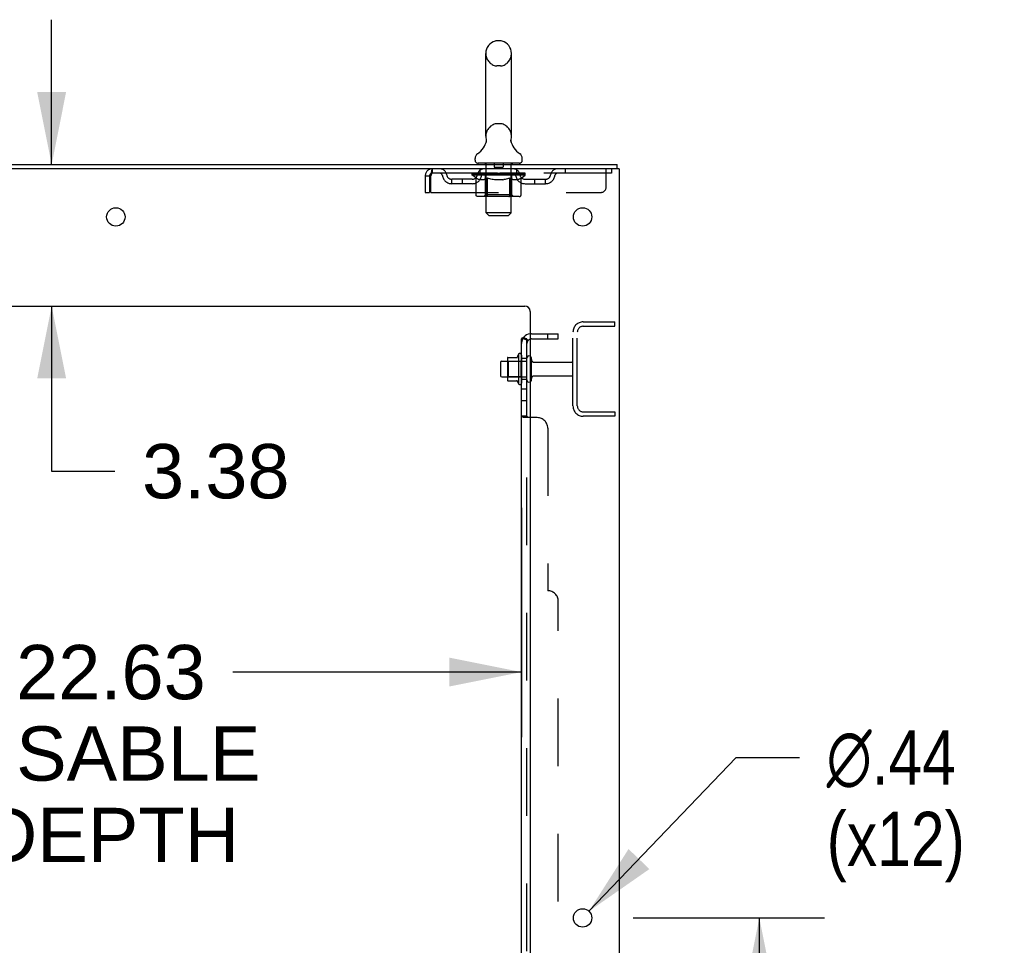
# Model space of a CAD drawing. Header units: inches. Extents: x 0 to 293, y 0 to 190.
# Tile 82 of 84: x 169 to 193, y 122 to 144. Entities that reach past the tile are written whole.
import ezdxf

# ---------------------------------------------------------------- set-up
doc = ezdxf.new("R2010")
doc.units = ezdxf.units.IN
doc.header["$LTSCALE"] = 16.12069
doc.header["$MEASUREMENT"] = 0
doc.linetypes.add('HIDDEN', pattern=[0.2, 0.1, -0.1])
doc.layers.get('0').update_dxf_attribs({"linetype": 'CONTINUOUS'})
for name, color, linetype in [('DEFAULT_2', 8, 'HIDDEN'), ('DIMENSIONS', 7, 'CONTINUOUS'), ('SUBPANEL', 7, 'CONTINUOUS')]:
    doc.layers.add(name, color=color, linetype=linetype)
doc.styles.get("Standard").update_dxf_attribs({"font": 'arial.ttf'})
doc.styles.add('TEXTSTYLE_1', font='gdt', dxfattribs={"width": 0.8})
doc.dimstyles.new('DIMSTYLE_1', dxfattribs={"dimtxt": 1.293103, "dimasz": 1.724138, "dimexe": 0.09, "dimexo": 0.07, "dimgap": 0.0375, "dimtad": 0, "dimtih": 1, "dimtoh": 1, "dimzin": 4, "dimdsep": 46, "dimtxsty": 'Standard', "dimblk": '_FILLED', "dimblk1": '_FILLED', "dimblk2": '_FILLED', "dimcen": 0.09, "dimadec": 3, "dimazin": 1, "dimtfac": 1, "dimtdec": 3, "dimtofl": 0, "dimtmove": 0, "dimatfit": 3, "dimldrblk": '_FILLED', "dimfxl": 0, "dimtolj": 1, "dimtzin": 4, "dimarcsym": 0})
doc.dimstyles.new('DIMSTYLE_2', dxfattribs={"dimtxt": 1.293103, "dimasz": 1.724138, "dimexe": 0.09, "dimexo": 0.07, "dimgap": 0.09, "dimtad": 0, "dimtih": 1, "dimtoh": 1, "dimzin": 4, "dimdsep": 46, "dimtxsty": 'Standard', "dimblk": '_FILLED', "dimblk1": '_FILLED', "dimblk2": '_FILLED', "dimcen": 0.09, "dimadec": 3, "dimazin": 1, "dimtfac": 1, "dimtdec": 3, "dimtofl": 0, "dimtmove": 0, "dimatfit": 1, "dimldrblk": '_FILLED', "dimfxl": 0, "dimtolj": 1, "dimtzin": 4, "dimarcsym": 0})

# ---------------------------------------------------------------- blocks, each defined once
blk = doc.blocks.new('_FILLED')
at = {"color": 0, "linetype": 'ByBlock'}
blk.add_solid([(0, 0), (-1, 0.2), (-1, -0.2)], dxfattribs=at)
blk = doc.blocks.new('*D8')
at = {"layer": 'DIMENSIONS', "color": 2, "linetype": 'Continuous'}
for p, q in [((158.433, 132.098), (158.433, 126.631)), ((181.058, 132.098), (181.058, 126.631)), ((158.433, 128.183), (168.364, 128.183)), ((181.058, 128.183), (174.176, 128.183))]:
    blk.add_line(p, q, dxfattribs=at)
at = {"layer": 'DIMENSIONS', "color": 2, "linetype": 'Continuous', "xscale": 1.724137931, "yscale": 1.724137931, "zscale": 1.724137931, "rotation": 180}
blk.add_blockref('_FILLED', (158.433, 128.183), dxfattribs=at)
at = {"layer": 'DIMENSIONS', "color": 2, "linetype": 'Continuous', "xscale": 1.724137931, "yscale": 1.724137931, "zscale": 1.724137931}
blk.add_blockref('_FILLED', (181.058, 128.183), dxfattribs=at)
at = {"layer": 'DIMENSIONS', "color": 2, "linetype": 'Continuous', "insert": (171.27, 128.829), "char_height": 1.2931, "width": 7.11447, "attachment_point": 2, "line_spacing_factor": 0.9}
blk.add_mtext('22.63\\PUSABLE\\PDEPTH', dxfattribs=at)
blk = doc.blocks.new('*D9')
at = {"layer": 'DIMENSIONS', "color": 2, "linetype": 'Continuous'}
for p, q in [((169.857, 140.277), (169.857, 143.725)), ((169.857, 136.902), (169.857, 132.968)), ((169.857, 132.968), (171.366, 132.968))]:
    blk.add_line(p, q, dxfattribs=at)
at = {"layer": 'DIMENSIONS', "color": 2, "linetype": 'Continuous', "xscale": 1.724137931, "yscale": 1.724137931, "zscale": 1.724137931}
for p, rotation in [((169.857, 140.277), 270), ((169.857, 136.902), 90)]:
    blk.add_blockref('_FILLED', p, dxfattribs=dict(at, rotation=rotation))
at = {"layer": 'DIMENSIONS', "color": 2, "linetype": 'Continuous', "insert": (172.012, 133.615), "char_height": 1.2931, "width": 3.51397, "attachment_point": 1, "line_spacing_factor": 0.9}
blk.add_mtext('3.38', dxfattribs=at)
blk = doc.blocks.new('*D10')
at = {"layer": 'DIMENSIONS', "color": 2, "linetype": 'Continuous'}
for p, q in [((183.719, 122.327), (188.277, 122.327)), ((186.725, 122.327), (186.725, 116.191)), ((186.725, 105.627), (186.725, 111.665)), ((183.719, 105.627), (188.277, 105.627))]:
    blk.add_line(p, q, dxfattribs=at)
at = {"layer": 'DIMENSIONS', "color": 2, "linetype": 'Continuous', "xscale": 1.724137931, "yscale": 1.724137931, "zscale": 1.724137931}
for p, rotation in [((186.725, 122.327), 90), ((186.725, 105.627), 270)]:
    blk.add_blockref('_FILLED', p, dxfattribs=dict(at, rotation=rotation))
at = {"layer": 'DIMENSIONS', "color": 2, "linetype": 'Continuous', "insert": (186.725, 115.545), "char_height": 1.2931, "width": 4.51865, "attachment_point": 2, "line_spacing_factor": 0.9}
blk.add_mtext('16.70\\PTYP', dxfattribs=at)
blk = doc.blocks.new('*D11')
at = {"layer": 'DIMENSIONS', "color": 2, "linetype": 'Continuous'}
for p, q in [((182.663, 122.484), (186.176, 126.148)), ((186.176, 126.148), (187.685, 126.148))]:
    blk.add_line(p, q, dxfattribs=at)
at = {"layer": 'DIMENSIONS', "color": 2, "linetype": 'Continuous', "xscale": 1.724137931, "yscale": 1.724137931, "zscale": 1.724137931, "rotation": 226.1972107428}
blk.add_blockref('_FILLED', (182.663, 122.484), dxfattribs=at)
at = {"layer": 'DIMENSIONS', "color": 2, "linetype": 'Continuous', "insert": (188.331, 126.794), "char_height": 1.2931, "width": 4.23343, "attachment_point": 1, "line_spacing_factor": 0.9, "style": 'TEXTSTYLE_1'}
blk.add_mtext('{\\fgdt;n}\\fArial;.44\\P(x12)', dxfattribs=at)
blk = doc.blocks.new('*D13')
at = {"layer": 'DIMENSIONS', "color": 2, "linetype": 'Continuous'}
for p, q in [((181.262, 76.271), (177.709, 76.271)), ((183.387, 76.271), (186.835, 76.271))]:
    blk.add_line(p, q, dxfattribs=at)
at = {"layer": 'DIMENSIONS', "color": 2, "linetype": 'Continuous', "xscale": 1.724137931, "yscale": 1.724137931, "zscale": 1.724137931}
blk.add_blockref('_FILLED', (181.262, 76.271), dxfattribs=at)
at = {"layer": 'DIMENSIONS', "color": 2, "linetype": 'Continuous', "xscale": 1.724137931, "yscale": 1.724137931, "zscale": 1.724137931, "rotation": 180}
blk.add_blockref('_FILLED', (183.387, 76.271), dxfattribs=at)
at = {"layer": 'DIMENSIONS', "color": 2, "linetype": 'Continuous', "insert": (177.063, 76.918), "char_height": 1.2931, "width": 3.51397, "attachment_point": 3, "line_spacing_factor": 0.9}
blk.add_mtext('2.13', dxfattribs=at)

msp = doc.modelspace()

# ---------------------------------------------------------------- linework, layer by layer
at = {"color": 7, "linetype": 'Continuous'}
for p, q in [((180.555, 143.222), (180.468, 143.222)), ((180.206, 140.947), (180.206, 142.922)), ((180.818, 140.947), (180.818, 142.922)), ((180.806, 140.858), (180.807, 140.863)), ((180.806, 140.853), (180.806, 140.858)), ((180.806, 140.848), (180.806, 140.853)), ((180.806, 140.843), (180.806, 140.848)), ((180.806, 140.838), (180.806, 140.843)), ((180.807, 140.828), (180.806, 140.833)), ((180.807, 140.863), (180.808, 140.868)), ((180.807, 140.823), (180.807, 140.828)), ((180.808, 140.818), (180.807, 140.823)), ((180.809, 140.814), (180.808, 140.818)), ((180.809, 140.873), (180.81, 140.877)), ((180.212, 140.804), (180.21, 140.799)), ((180.81, 140.81), (180.809, 140.814)), ((179.949, 140.376), (179.949, 140.415)), ((181.074, 140.376), (181.074, 140.415)), ((180.012, 140.307), (180.012, 140.277)), ((181.012, 140.307), (180.012, 140.307)), ((181.012, 140.307), (181.012, 140.277)), ((183.33, 140.173), (183.297, 140.173)), ((183.335, 140.173), (183.335, 140.277)), ((180.722, 135.657), (180.722, 135.146)), ((180.732, 135.679), (180.96, 135.679)), ((180.988, 135.757), (180.988, 135.046)), ((180.558, 135.559), (180.558, 135.244)), ((180.588, 135.589), (180.722, 135.589)), ((180.588, 135.214), (180.722, 135.214)), ((180.732, 135.124), (180.96, 135.124))]:
    msp.add_line(p, q, dxfattribs=at)
at = {"color": 3, "linetype": 'Continuous'}
for p, q in [((159.633, 140.277), (183.335, 140.277)), ((183.297, 140.173), (159.633, 140.173)), ((183.387, 140.173), (183.33, 140.173)), ((183.387, 140.173), (183.387, 54.381)), ((163.262, 136.902), (181.137, 136.902)), ((181.262, 136.777), (181.262, 56.402))]:
    msp.add_line(p, q, dxfattribs=at)
at = {"color": 7, "linetype": 'Continuous'}
for points in [[(180.214, 140.877), (180.215, 140.873), (180.216, 140.868), (180.216, 140.863), (180.217, 140.858), (180.217, 140.853), (180.217, 140.848), (180.217, 140.843), (180.217, 140.838), (180.217, 140.833), (180.217, 140.828), (180.216, 140.823), (180.215, 140.819), (180.214, 140.814), (180.213, 140.809), (180.212, 140.804)], [(180.806, 140.833), (180.806, 140.838), (180.806, 140.843)], [(180.808, 140.868), (180.809, 140.873), (180.81, 140.877)]]:
    msp.add_lwpolyline(points, dxfattribs=at)
at = {"color": 3, "linetype": 'Continuous'}
for centre in [(171.387, 139.027), (182.512, 139.027), (182.512, 122.327)]:
    msp.add_circle(centre, 0.219, dxfattribs=at)
at = {"color": 7, "linetype": 'Continuous'}
for centre, radius, start, end in [((180.512, 142.922), 0.306, 105.6303, 180), ((180.468, 143.078), 0.144, 90, 105.6303), ((180.555, 143.078), 0.144, 74.3697, 90), ((180.512, 142.922), 0.306, 0, 74.3697), ((179.714, 140.963), 0.523, 304.6624, 347.2389), ((180.512, 140.947), 0.306, 180, 193.2053), ((181.31, 140.963), 0.523, 192.7611, 235.3376), ((180.512, 140.947), 0.306, 346.7947, 360), ((180.093, 140.415), 0.144, 124.6624, 180), ((180.018, 140.376), 0.069, 180, 265), ((181.005, 140.376), 0.069, 275, 360), ((180.93, 140.415), 0.144, 360, 55.3376), ((180.732, 135.669), 0.01, 90, 174.8062), ((180.863, 135.657), 0.141, 174.7919, 180), ((180.941, 135.689), 0.01, 270, 336.0321), ((181.588, 135.402), 0.698, 149.3369, 156.0321), ((181.019, 135.736), 0.0384, 0, 145.5503), ((181.238, 135.659), 0.055, 64.0906, 180), ((180.588, 135.559), 0.03, 90, 180), ((180.588, 135.244), 0.03, 180, 270), ((180.863, 135.146), 0.141, 180, 185.2081), ((180.732, 135.134), 0.01, 185.1938, 270), ((180.941, 135.114), 0.01, 23.9679, 90), ((181.588, 135.402), 0.698, 203.9679, 210.6631), ((181.019, 135.067), 0.0384, 214.4497, 360), ((181.238, 135.144), 0.055, 180, 295.9094)]:
    msp.add_arc(centre, radius, start, end, dxfattribs=at)
at = {"color": 3, "linetype": 'Continuous'}
msp.add_arc((181.137, 136.777), 0.125, 0, 90, dxfattribs=at)
at = {"layer": 'DEFAULT_2', "color": 8, "linetype": 'HIDDEN'}
for p, q in [((180.555, 142.622), (180.468, 142.622)), ((180.555, 141.247), (180.468, 141.247)), ((178.929, 140.173), (178.929, 140.069)), ((180.074, 140.069), (180.074, 140.173)), ((180.192, 140.307), (180.192, 140.277)), ((180.212, 139.126), (180.212, 140.277)), ((180.407, 140.297), (180.407, 140.217)), ((180.607, 140.207), (180.417, 140.207)), ((180.617, 140.297), (180.617, 140.217)), ((180.812, 139.126), (180.812, 140.277)), ((180.832, 140.307), (180.832, 140.277)), ((180.949, 140.069), (180.949, 140.173)), ((182.099, 140.173), (182.099, 140.069)), ((183.074, 139.735), (183.074, 140.173)), ((183.199, 140.173), (183.199, 140.069)), ((178.762, 140.006), (178.762, 139.61)), ((178.762, 140.006), (178.866, 140.006)), ((178.866, 140.006), (178.866, 139.61)), ((178.896, 139.61), (178.896, 140.006)), ((183.199, 140.069), (178.929, 140.069)), ((179.397, 139.818), (179.397, 139.922)), ((179.88, 139.922), (179.397, 139.922)), ((179.647, 139.818), (179.647, 139.922)), ((179.878, 140.022), (179.878, 140.062)), ((179.878, 140.062), (180.185, 140.062)), ((179.975, 139.954), (179.878, 140.022)), ((181.145, 140.022), (179.878, 140.022)), ((179.879, 140.062), (179.879, 140.066)), ((180, 140.065), (179.879, 140.066)), ((179.888, 140.062), (179.888, 140.069)), ((179.897, 140.059), (179.897, 140.062)), ((179.897, 140.059), (181.127, 140.059)), ((179.905, 140.059), (179.905, 140.062)), ((179.906, 140.059), (179.906, 140.062)), ((179.917, 140.062), (179.917, 140.069)), ((179.933, 140.059), (179.933, 140.062)), ((179.935, 140.059), (179.935, 140.062)), ((179.963, 140.062), (179.963, 140.069)), ((179.975, 139.547), (179.975, 139.954)), ((179.975, 139.954), (179.99, 139.944)), ((179.978, 140.059), (179.978, 140.062)), ((179.98, 140.059), (179.98, 140.062)), ((180.005, 139.935), (179.99, 139.944)), ((180, 140.062), (180, 140.065)), ((180.019, 139.927), (180.005, 139.935)), ((180.034, 139.921), (180.019, 139.927)), ((180.027, 140.062), (180.027, 140.069)), ((180.028, 140.059), (180.028, 140.062)), ((180.029, 140.059), (180.029, 140.062)), ((180.032, 140.059), (180.032, 140.062)), ((180.048, 139.915), (180.034, 139.921)), ((180.039, 140.059), (180.039, 140.062)), ((180.039, 140.059), (180.039, 140.062)), ((180.042, 140.059), (180.042, 140.062)), ((180.046, 140.059), (180.046, 140.063)), ((180.062, 139.91), (180.048, 139.915)), ((180.05, 140.059), (180.05, 140.062)), ((180.156, 139.91), (180.062, 139.91)), ((180.064, 140.059), (180.064, 140.062)), ((180.082, 140.059), (180.082, 140.062)), ((180.083, 140.059), (180.083, 140.064)), ((180.103, 140.059), (180.103, 140.062)), ((180.105, 140.062), (180.105, 140.069)), ((180.114, 140.059), (180.114, 140.062)), ((180.118, 140.059), (180.118, 140.062)), ((180.128, 140.059), (180.128, 140.062)), ((180.139, 140.059), (180.139, 140.066)), ((180.154, 140.059), (180.154, 140.062)), ((180.156, 139.91), (180.17, 139.915)), ((180.157, 140.059), (180.157, 140.062)), ((180.185, 139.921), (180.17, 139.915)), ((180.185, 140.059), (180.185, 140.062)), ((180.199, 139.927), (180.185, 139.92)), ((180.252, 140.062), (180.19, 140.062)), ((180.195, 140.062), (180.195, 140.069)), ((180.199, 139.55), (180.199, 140.019)), ((180.213, 139.935), (180.199, 139.927)), ((180.202, 140.059), (180.202, 140.062)), ((180.206, 140.059), (180.206, 140.062)), ((180.212, 140.059), (180.212, 140.067)), ((180.228, 139.944), (180.213, 139.935)), ((180.217, 140.059), (180.217, 140.062)), ((180.228, 140.059), (180.228, 140.062)), ((180.243, 139.954), (180.228, 139.944)), ((180.243, 139.547), (180.243, 139.954)), ((180.243, 139.954), (180.272, 139.944)), ((180.252, 140.059), (180.252, 140.062)), ((180.327, 140.062), (180.267, 140.062)), ((180.301, 139.935), (180.272, 139.944)), ((180.288, 140.059), (180.288, 140.062)), ((180.295, 140.062), (180.295, 140.069)), ((180.299, 140.059), (180.299, 140.062)), ((180.329, 139.927), (180.3, 139.935)), ((180.301, 140.059), (180.301, 140.068)), ((180.304, 140.059), (180.304, 140.062)), ((180.311, 140.059), (180.311, 140.062)), ((180.327, 140.059), (180.327, 140.062)), ((180.357, 139.921), (180.329, 139.927)), ((180.407, 140.062), (180.353, 140.062)), ((180.385, 139.915), (180.357, 139.921)), ((180.366, 140.059), (180.366, 140.062)), ((180.413, 139.91), (180.385, 139.915)), ((180.397, 140.062), (180.512, 140.069)), ((180.402, 140.062), (180.402, 140.069)), ((180.402, 140.068), (180.402, 140.069)), ((180.402, 140.062), (180.402, 140.068)), ((180.402, 140.059), (180.402, 140.062)), ((180.406, 140.059), (180.406, 140.062)), ((180.407, 140.059), (180.407, 140.062)), ((180.407, 140.059), (180.407, 140.062)), ((180.611, 139.91), (180.413, 139.91)), ((180.491, 140.062), (180.443, 140.062)), ((180.448, 140.059), (180.448, 140.062)), ((180.491, 140.059), (180.491, 140.062)), ((180.509, 140.062), (180.509, 140.062)), ((180.509, 140.059), (180.509, 140.062)), ((180.509, 140.059), (180.509, 140.062)), ((180.512, 140.062), (180.512, 140.069)), ((180.512, 140.069), (180.626, 140.062)), ((180.514, 140.059), (180.514, 140.062)), ((180.514, 140.059), (180.514, 140.062)), ((180.514, 140.062), (180.514, 140.062)), ((180.532, 140.059), (180.532, 140.062)), ((180.532, 140.062), (180.581, 140.062)), ((180.575, 140.059), (180.575, 140.062)), ((180.611, 139.91), (180.638, 139.915)), ((180.616, 140.059), (180.616, 140.062)), ((180.616, 140.059), (180.616, 140.062)), ((180.616, 140.062), (180.671, 140.062)), ((180.617, 140.059), (180.617, 140.062)), ((180.621, 140.068), (180.622, 140.069)), ((180.621, 140.062), (180.621, 140.068)), ((180.621, 140.059), (180.621, 140.062)), ((180.622, 140.062), (180.622, 140.069)), ((180.666, 139.921), (180.638, 139.915)), ((180.657, 140.059), (180.657, 140.062)), ((180.693, 139.927), (180.665, 139.92)), ((180.721, 139.935), (180.693, 139.927)), ((180.697, 140.059), (180.697, 140.062)), ((180.697, 140.062), (180.756, 140.062)), ((180.712, 140.059), (180.712, 140.062)), ((180.719, 140.059), (180.719, 140.062)), ((180.749, 139.943), (180.721, 139.935)), ((180.722, 140.059), (180.722, 140.068)), ((180.724, 140.059), (180.724, 140.062)), ((180.728, 140.062), (180.728, 140.069)), ((180.735, 140.059), (180.735, 140.062)), ((180.778, 139.953), (180.749, 139.943)), ((180.772, 140.059), (180.772, 140.062)), ((180.772, 140.062), (180.834, 140.062)), ((180.778, 139.547), (180.778, 139.953)), ((180.778, 139.953), (180.792, 139.943)), ((180.806, 139.935), (180.792, 139.943)), ((180.796, 140.059), (180.796, 140.062)), ((180.82, 139.927), (180.806, 139.935)), ((180.807, 140.059), (180.807, 140.062)), ((180.811, 140.059), (180.811, 140.067)), ((180.817, 140.059), (180.817, 140.062)), ((180.833, 139.921), (180.82, 139.927)), ((180.821, 140.059), (180.821, 140.062)), ((180.824, 139.55), (180.824, 140.019)), ((180.828, 140.062), (180.828, 140.069)), ((180.847, 139.915), (180.833, 139.921)), ((180.839, 140.059), (180.839, 140.062)), ((180.839, 140.062), (181.04, 140.062)), ((180.86, 139.91), (180.847, 139.915)), ((180.964, 139.91), (180.86, 139.91)), ((180.866, 140.059), (180.866, 140.062)), ((180.869, 140.059), (180.869, 140.062)), ((180.884, 140.059), (180.884, 140.066)), ((180.896, 140.059), (180.896, 140.062)), ((180.905, 140.059), (180.905, 140.062)), ((180.909, 140.059), (180.909, 140.062)), ((180.919, 140.062), (180.919, 140.069)), ((180.92, 140.059), (180.92, 140.062)), ((180.94, 140.059), (180.94, 140.064)), ((180.941, 140.059), (180.941, 140.062)), ((180.959, 140.059), (180.959, 140.062)), ((180.964, 139.91), (180.977, 139.915)), ((180.973, 140.059), (180.973, 140.062)), ((180.991, 139.921), (180.977, 139.915)), ((180.978, 140.059), (180.978, 140.063)), ((180.981, 140.059), (180.981, 140.062)), ((180.984, 140.059), (180.984, 140.062)), ((180.984, 140.059), (180.984, 140.062)), ((181.004, 139.927), (180.991, 139.92)), ((180.992, 140.059), (180.992, 140.062)), ((180.995, 140.059), (180.995, 140.062)), ((180.995, 140.059), (180.995, 140.062)), ((180.997, 140.062), (180.997, 140.069)), ((181.018, 139.935), (181.004, 139.927)), ((181.032, 139.943), (181.018, 139.934)), ((181.046, 139.952), (181.032, 139.943)), ((181.043, 140.059), (181.043, 140.062)), ((181.046, 140.059), (181.046, 140.062)), ((181.046, 139.952), (181.145, 140.022)), ((181.046, 139.547), (181.046, 139.952)), ((181.06, 140.062), (181.06, 140.069)), ((181.089, 140.059), (181.089, 140.062)), ((181.09, 140.059), (181.09, 140.062)), ((181.107, 140.062), (181.107, 140.069)), ((181.117, 140.059), (181.117, 140.062)), ((181.118, 140.059), (181.118, 140.062)), ((181.127, 140.059), (181.127, 140.062)), ((181.135, 140.062), (181.135, 140.069)), ((181.143, 139.922), (181.626, 139.922)), ((181.145, 140.022), (181.145, 140.069)), ((181.376, 139.818), (181.376, 139.922)), ((181.626, 139.818), (181.626, 139.922)), ((179.88, 139.818), (179.397, 139.818)), ((181.143, 139.818), (181.626, 139.818)), ((178.762, 139.61), (178.866, 139.61)), ((178.896, 139.61), (182.949, 139.61)), ((181.003, 139.51), (180.018, 139.51)), ((180.199, 139.55), (180.159, 139.51)), ((180.824, 139.55), (180.199, 139.55)), ((180.762, 139.511), (180.764, 139.513)), ((180.764, 139.513), (180.767, 139.515)), ((180.767, 139.515), (180.769, 139.517)), ((180.824, 139.55), (180.864, 139.51)), ((180.281, 139.057), (180.212, 139.126)), ((180.812, 139.126), (180.212, 139.126)), ((180.281, 139.057), (180.743, 139.057)), ((180.743, 139.057), (180.812, 139.126)), ((182.529, 136.527), (183.283, 136.527)), ((182.529, 136.423), (183.283, 136.423)), ((183.283, 136.423), (183.283, 136.527)), ((182.283, 134.523), (182.283, 136.28)), ((182.387, 134.523), (182.387, 136.28)), ((181.058, 135.736), (181.058, 135.067)), ((181.183, 135.144), (181.183, 135.659)), ((181.293, 135.144), (181.293, 135.659)), ((180.742, 135.585), (180.722, 135.605)), ((180.722, 135.589), (181.183, 135.589)), ((180.742, 135.585), (180.742, 135.218)), ((181.038, 135.585), (180.742, 135.585)), ((181.038, 135.585), (181.058, 135.605)), ((181.038, 135.585), (181.038, 135.218)), ((181.355, 135.567), (182.253, 135.567)), ((180.742, 135.218), (180.722, 135.198)), ((180.722, 135.214), (181.183, 135.214)), ((181.038, 135.218), (180.742, 135.218)), ((181.038, 135.218), (181.058, 135.198)), ((181.355, 135.237), (182.253, 135.237)), ((182.529, 134.381), (183.283, 134.381)), ((183.283, 134.277), (182.529, 134.277)), ((183.283, 134.381), (183.283, 134.277))]:
    msp.add_line(p, q, dxfattribs=at)
for points in [[(178.929, 140.173), (178.926, 140.172), (178.924, 140.168), (178.922, 140.163), (178.919, 140.156), (178.917, 140.147), (178.914, 140.136), (178.912, 140.124), (178.91, 140.11), (178.907, 140.094), (178.905, 140.078), (178.903, 140.061), (178.9, 140.043), (178.898, 140.024), (178.896, 140.006)], [(178.929, 140.069), (178.926, 140.068), (178.924, 140.067), (178.922, 140.065), (178.919, 140.062), (178.917, 140.059), (178.914, 140.055), (178.912, 140.05), (178.91, 140.045), (178.907, 140.039), (178.905, 140.033), (178.903, 140.026), (178.9, 140.02), (178.896, 140.006)], [(180.018, 139.51), (180.013, 139.511), (180.008, 139.511), (180.003, 139.513), (179.998, 139.515), (179.993, 139.517), (179.989, 139.52), (179.985, 139.524), (179.982, 139.528), (179.979, 139.532), (179.977, 139.537), (179.976, 139.542), (179.975, 139.547)], [(180.264, 139.51), (180.262, 139.511), (180.259, 139.511), (180.257, 139.513), (180.254, 139.515), (180.252, 139.517), (180.25, 139.52), (180.248, 139.524), (180.246, 139.528), (180.245, 139.532), (180.244, 139.537), (180.243, 139.542), (180.243, 139.547)], [(180.757, 139.51), (180.759, 139.511), (180.762, 139.511)], [(180.769, 139.517), (180.771, 139.52), (180.773, 139.524), (180.775, 139.528), (180.776, 139.532)], [(180.771, 139.52), (180.773, 139.524), (180.775, 139.528)], [(180.776, 139.532), (180.777, 139.537), (180.778, 139.542), (180.778, 139.547)], [(180.777, 139.537), (180.778, 139.542), (180.778, 139.547)], [(181.003, 139.51), (181.008, 139.511), (181.013, 139.511), (181.018, 139.513), (181.023, 139.515), (181.028, 139.517), (181.032, 139.52), (181.036, 139.524), (181.039, 139.528), (181.042, 139.532), (181.044, 139.537), (181.045, 139.542), (181.046, 139.547)]]:
    msp.add_lwpolyline(points, dxfattribs=at)
for centre, radius, start, end in [((180.512, 142.922), 0.306, 180, 254.3697), ((180.512, 142.922), 0.306, 285.6303, 360), ((180.468, 142.766), 0.144, 254.3697, 270), ((180.555, 142.766), 0.144, 270, 285.6303), ((180.512, 140.947), 0.306, 105.6303, 180), ((180.468, 141.103), 0.144, 90, 105.6303), ((180.555, 141.103), 0.144, 74.3697, 90), ((180.512, 140.947), 0.306, 0, 74.3697), ((178.929, 140.006), 0.167, 90, 180), ((179.108, 140.006), 0.167, 8.0716, 90), ((180.169, 140.006), 0.167, 90, 171.9284), ((180.018, 140.376), 0.069, 265, 270), ((180.182, 140.277), 0.03, 0, 90), ((180.397, 140.297), 0.01, 0, 90), ((180.417, 140.217), 0.01, 180, 270), ((180.607, 140.217), 0.01, 270, 360), ((180.627, 140.297), 0.01, 90, 180), ((180.842, 140.277), 0.03, 90, 180), ((180.854, 140.006), 0.167, 8.0716, 90), ((181.005, 140.376), 0.069, 270, 275), ((181.915, 140.006), 0.167, 90, 171.9284), ((178.929, 140.006), 0.063, 90, 180), ((179.108, 140.006), 0.0625, 7.9863, 90), ((179.397, 140.047), 0.229, 187.9863, 270), ((179.397, 140.047), 0.125, 188.0716, 270), ((179.88, 140.047), 0.125, 270, 351.9284), ((179.88, 140.047), 0.229, 270, 352.0137), ((180.169, 140.006), 0.0625, 90, 172.0137), ((180.159, 140.019), 0.0398, 0, 90), ((180.864, 140.019), 0.0398, 90, 180), ((180.855, 140.006), 0.0625, 7.9863, 90), ((181.143, 140.047), 0.229, 187.9863, 270), ((181.143, 140.047), 0.125, 188.0716, 270), ((181.626, 140.047), 0.125, 270, 351.9284), ((181.626, 140.047), 0.229, 270, 352.0137), ((181.915, 140.006), 0.0625, 90, 172.0137), ((182.949, 139.735), 0.125, 270, 360), ((182.529, 136.28), 0.246, 90, 180), ((182.529, 136.28), 0.142, 90, 180), ((181.238, 135.659), 0.055, 360, 64.0906), ((181.355, 135.629), 0.0625, 180, 270), ((182.253, 135.537), 0.03, 360, 90), ((181.355, 135.174), 0.0625, 90, 180), ((182.253, 135.267), 0.03, 270, 0), ((181.238, 135.144), 0.055, 295.9094, 0), ((182.529, 134.523), 0.246, 180, 270), ((182.529, 134.523), 0.142, 180, 270)]:
    msp.add_arc(centre, radius, start, end, dxfattribs=at)
for centre, major_axis, ratio, start_param, end_param in [((180.512, 140.069), (0.633, 0.007), 0.05963, 9.249616, 9.431313), ((180.512, 140.069), (0.633, 0), 0.060556, -3.083241, -2.96706), ((180.512, 140.069), (0.633, 0.013), 0.05688, 2.791345, 2.965878), ((179.903, 140.057), (0.198, -0.002), 0.05963, 0.605815, 1.645666), ((179.834, 140.057), (0.198, 0.002), 0.05963, 0.25549, 1.295341), ((180.512, 140.069), (0.633, -0.007), 0.05963, -2.96643, -2.791898), ((179.834, 140.05), (0.198, 0.004), 0.05688, 1.20151, 1.294789), ((179.903, 140.05), (0.198, 0), 0.060556, 1.551758, 1.645036), ((179.859, 140.05), (0.198, 0.002), 0.05963, 1.170259, 1.376596), ((179.904, 140.052), (0.164, 0.002), 0.05963, 1.065228, 1.614276), ((179.884, 140.052), (0.164, 0.003), 0.05688, 0.890143, 1.43919), ((179.942, 140.052), (0.164, 0), 0.060556, 1.240391, 1.789438), ((180.512, 140.069), (0.633, 0.019), 0.052395, 2.616403, 2.790936), ((179.965, 140.057), (0.198, -0.004), 0.05688, 0.7809, 1.820751), ((179.83, 140.057), (0.198, 0.004), 0.05688, 0.080405, 1.120256), ((180.512, 140.069), (0.633, -0.013), 0.05688, -2.791345, -2.616812), ((179.83, 140.05), (0.198, 0.006), 0.052395, 1.026568, 1.119847), ((179.965, 140.05), (0.198, -0.002), 0.05963, 1.72692, 1.820198), ((179.883, 140.052), (0.164, 0.005), 0.052395, 0.715201, 1.264248), ((179.998, 140.052), (0.164, -0.002), 0.05963, 1.415553, 1.9646), ((180.512, 140.069), (0.633, 0.025), 0.046319, 2.441654, 2.616187), ((180.045, 140.057), (0.198, -0.006), 0.052395, 0.955842, 1.995693), ((179.847, 140.057), (0.198, 0.006), 0.052395, -0.094537, 0.945314), ((180.512, 140.069), (0.633, -0.019), 0.052395, -2.616403, -2.44187), ((179.847, 140.05), (0.198, 0.008), 0.046319, 0.851819, 0.945098), ((180.045, 140.05), (0.198, -0.004), 0.05688, 1.902006, 1.995284), ((179.902, 140.052), (0.164, 0.006), 0.046319, 0.540452, 1.089499), ((180.069, 140.052), (0.164, -0.003), 0.05688, 1.590638, 2.139686), ((179.859, 140.057), (0.198, 0), 0.060556, 0.430652, 0.777569), ((180.512, 140.069), (0.633, 0.029), 0.038841, 2.267123, 2.441656), ((180.138, 140.057), (0.198, -0.008), 0.046319, 1.130591, 2.170442), ((180.512, 140.069), (0.633, -0.025), 0.046319, -2.441654, -2.267121), ((179.885, 140.057), (0.198, 0.008), 0.046319, -0.269286, 0.770565), ((179.885, 140.05), (0.198, 0.009), 0.038841, 0.677289, 0.770567), ((180.138, 140.05), (0.198, -0.006), 0.052395, 2.076947, 2.170226), ((179.939, 140.052), (0.164, 0.008), 0.038841, 0.365921, 0.914969), ((180.153, 140.052), (0.164, -0.005), 0.052395, 1.76558, 2.314627), ((180.512, 140.069), (0.633, 0.033), 0.030195, 2.09281, 2.267343), ((180.243, 140.057), (0.198, -0.009), 0.038841, 1.305122, 2.344973), ((180.512, 140.069), (0.633, -0.029), 0.038841, -2.267123, -2.092591), ((179.941, 140.057), (0.198, 0.009), 0.038841, -0.443817, 0.596034), ((179.941, 140.05), (0.198, 0.01), 0.030195, 0.502975, 0.596254), ((180.243, 140.05), (0.198, -0.008), 0.046319, 2.251696, 2.344975), ((179.993, 140.052), (0.164, 0.009), 0.030195, 0.191608, 0.740655), ((180.249, 140.052), (0.164, -0.006), 0.046319, 1.940329, 2.489376), ((180.014, 140.057), (0.198, 0.01), 0.030195, -0.61813, 0.421721), ((180.512, 140.069), (0.633, 0.036), 0.020645, 1.918687, 2.09322), ((180.356, 140.057), (0.198, -0.01), 0.030195, 1.479435, 2.519286), ((180.512, 140.069), (0.633, -0.033), 0.030195, -2.09281, -1.918277), ((180.014, 140.05), (0.198, 0.011), 0.020645, 0.328852, 0.422131), ((180.356, 140.05), (0.198, -0.009), 0.038841, 2.426227, 2.519505), ((180.063, 140.052), (0.164, 0.009), 0.020645, 0.017485, 0.566532), ((180.352, 140.052), (0.164, -0.008), 0.038841, 2.11486, 2.663907), ((180.103, 140.057), (0.198, 0.011), 0.020645, -0.792253, 0.247598), ((180.512, 140.069), (0.633, 0.038), 0.010478, 1.744704, 1.919237), ((180.473, 140.057), (0.198, -0.011), 0.020645, 1.653558, 2.693409), ((180.512, 140.069), (0.633, -0.036), 0.020645, -1.918687, -1.744154), ((180.103, 140.05), (0.198, 0.012), 0.010478, 0.154869, 0.248148), ((180.473, 140.05), (0.198, -0.01), 0.030195, 2.60054, 2.693819), ((180.147, 140.052), (0.164, 0.01), 0.010478, 6.126688, 6.675735), ((180.461, 140.052), (0.164, -0.009), 0.030195, 2.289173, 2.83822), ((180.204, 140.057), (0.198, 0.012), 0.010478, -0.966236, -0.000846), ((180.592, 140.057), (0.198, -0.012), 0.010478, 1.827541, 2.867392), ((180.512, 140.069), (0.633, -0.038), 0.010478, -1.744704, -1.570171), ((180.592, 140.05), (0.198, -0.011), 0.020645, 2.774664, 2.867942), ((180.57, 140.052), (0.164, -0.009), 0.020645, 2.463296, 3.012344), ((180.431, 140.057), (0.198, 0.012), 0.010478, 0.274201, 1.314052), ((180.345, 140.052), (0.164, 0.01), 0.010478, -0.000483, 0.504314), ((180.314, 140.05), (0.198, 0.012), 0.010478, 0.099668, 0.192946), ((180.512, 140.069), (0.633, 0.038), 0.010478, -1.571421, -1.396888), ((180.709, 140.05), (0.198, -0.012), 0.010478, 2.948646, 3.041925), ((180.678, 140.052), (0.164, -0.01), 0.010478, 2.637279, 3.142076), ((180.55, 140.057), (0.198, 0.011), 0.020645, 0.448184, 1.488034), ((180.453, 140.052), (0.164, 0.009), 0.020645, 0.129249, 0.678296), ((180.431, 140.05), (0.198, 0.011), 0.020645, 0.273651, 0.366929), ((180.819, 140.057), (0.198, -0.012), 0.010478, -3.140747, -2.175357), ((180.512, 140.069), (0.633, 0.036), 0.020645, -1.397439, -1.222906), ((180.512, 140.069), (0.633, -0.038), 0.010478, 1.222355, 1.396888), ((180.667, 140.057), (0.198, 0.01), 0.030195, 0.622307, 1.662158), ((180.563, 140.052), (0.164, 0.009), 0.030195, 0.303372, 0.852419), ((180.876, 140.052), (0.164, -0.01), 0.010478, 2.749043, 3.29809), ((180.92, 140.057), (0.198, -0.011), 0.020645, 2.893995, 3.933846), ((180.55, 140.05), (0.198, 0.01), 0.030195, 0.447774, 0.541052), ((180.92, 140.05), (0.198, -0.012), 0.010478, 2.893445, 2.986723), ((180.512, 140.069), (0.633, 0.033), 0.030195, -1.223315, -1.048783), ((180.512, 140.069), (0.633, -0.036), 0.020645, 1.048373, 1.222906), ((180.78, 140.057), (0.198, 0.009), 0.038841, 0.79662, 1.836471), ((180.671, 140.052), (0.164, 0.008), 0.038841, 0.477686, 1.026733), ((180.96, 140.052), (0.164, -0.009), 0.020645, 2.57506, 3.124108), ((181.009, 140.057), (0.198, -0.01), 0.030195, 2.719872, 3.759723), ((180.885, 140.057), (0.198, 0.008), 0.046319, 0.971151, 2.011002), ((180.667, 140.05), (0.198, 0.009), 0.038841, 0.622087, 0.715366), ((181.009, 140.05), (0.198, -0.011), 0.020645, 2.719462, 2.812741), ((180.512, 140.069), (0.633, 0.029), 0.038841, -1.049002, -0.874469), ((180.512, 140.069), (0.633, -0.033), 0.030195, 0.87425, 1.048783), ((180.774, 140.052), (0.164, 0.006), 0.046319, 0.652216, 1.201263), ((180.979, 140.057), (0.198, 0.006), 0.052395, 1.1459, 2.185751), ((181.03, 140.052), (0.164, -0.009), 0.030195, 2.400937, 2.949985), ((181.082, 140.057), (0.198, -0.009), 0.038841, 2.545558, 3.585409), ((180.87, 140.052), (0.164, 0.005), 0.052395, 0.826965, 1.376012), ((180.78, 140.05), (0.198, 0.008), 0.046319, 0.796618, 0.889896), ((181.082, 140.05), (0.198, -0.01), 0.030195, 2.545339, 2.638617), ((181.058, 140.057), (0.198, 0.004), 0.05688, 1.320842, 2.360692), ((180.512, 140.069), (0.633, 0.025), 0.046319, -0.874471, -0.699939), ((180.512, 140.069), (0.633, -0.029), 0.038841, 0.699936, 0.874469), ((181.139, 140.057), (0.198, -0.008), 0.046319, 2.371028, 3.410879), ((181.084, 140.052), (0.164, -0.008), 0.038841, 2.226624, 2.775671), ((181.121, 140.057), (0.198, 0.002), 0.05963, 1.495927, 2.535778), ((180.955, 140.052), (0.164, 0.003), 0.05688, 1.001907, 1.550954), ((181.176, 140.057), (0.198, -0.006), 0.052395, 2.196279, 3.23613), ((180.885, 140.05), (0.198, 0.006), 0.052395, 0.971367, 1.064645), ((181.121, 140.052), (0.164, -0.006), 0.046319, 2.052093, 2.601141), ((181.139, 140.05), (0.198, -0.009), 0.038841, 2.371026, 2.464304), ((181.165, 140.057), (0.198, 0), 0.060556, 1.671089, 2.71094), ((181.193, 140.057), (0.198, -0.004), 0.05688, 2.021337, 3.061188), ((180.512, 140.069), (0.633, 0.019), 0.052395, -0.699723, -0.52519), ((180.512, 140.069), (0.633, -0.025), 0.046319, 0.525406, 0.699939), ((181.189, 140.057), (0.198, -0.002), 0.05963, 1.846251, 2.886102), ((181.026, 140.052), (0.164, 0.002), 0.05963, 1.176993, 1.72604), ((181.14, 140.052), (0.164, -0.005), 0.052395, 1.877344, 2.426392), ((181.081, 140.052), (0.164, 0), 0.060556, 1.352155, 1.901202), ((181.139, 140.052), (0.164, -0.003), 0.05688, 1.702402, 2.25145), ((181.119, 140.052), (0.164, -0.002), 0.05963, 1.527317, 2.076364), ((180.979, 140.05), (0.198, 0.004), 0.05688, 1.146309, 1.239587), ((181.176, 140.05), (0.198, -0.008), 0.046319, 2.196495, 2.289773), ((180.512, 140.069), (0.633, 0.013), 0.05688, -0.524781, -0.350248), ((180.512, 140.069), (0.633, -0.019), 0.052395, 0.350657, 0.52519), ((181.058, 140.05), (0.198, 0.002), 0.05963, 1.321394, 1.414673), ((181.193, 140.05), (0.198, -0.006), 0.052395, 2.021746, 2.115024), ((180.512, 140.069), (0.633, 0.007), 0.05963, -0.349695, -0.175162), ((180.512, 140.069), (0.633, -0.013), 0.05688, 0.175715, 0.350248), ((181.121, 140.05), (0.198, 0), 0.060556, 1.496556, 1.589835), ((181.189, 140.05), (0.198, -0.004), 0.05688, 1.846804, 1.940083), ((181.165, 140.05), (0.198, -0.002), 0.05963, 1.671719, 1.764997), ((180.512, 140.069), (0.633, 0), 0.060556, -0.174533, 0), ((180.512, 140.069), (0.633, -0.007), 0.05963, 0.000629, 0.175162)]:
    msp.add_ellipse(centre, major_axis=major_axis, ratio=ratio, start_param=start_param, end_param=end_param, dxfattribs=at)
at = {"layer": 'SUBPANEL', "color": 7, "linetype": 'Continuous'}
for p, q in [((181.112, 136.159), (181.158, 136.12)), ((181.183, 136.12), (181.058, 136.12)), ((181.183, 134.281), (181.183, 136.12)), ((181.183, 134.281), (181.058, 134.281))]:
    msp.add_line(p, q, dxfattribs=at)
at = {"layer": 'SUBPANEL', "color": 8, "linetype": 'HIDDEN'}
for p, q in [((181.295, 136.245), (181.933, 136.245)), ((181.683, 136.12), (181.683, 136.245)), ((181.933, 136.12), (181.933, 136.245)), ((181.126, 136.12), (181.123, 136.12)), ((181.158, 136.12), (181.208, 136.08)), ((181.183, 136.118), (181.183, 136.12)), ((181.295, 136.12), (181.933, 136.12)), ((181.183, 135.652), (181.058, 135.652)), ((181.183, 135.152), (181.058, 135.152)), ((181.183, 134.923), (181.058, 134.923)), ((181.183, 134.642), (181.058, 134.642)), ((181.109, 134.247), (181.107, 134.249)), ((181.183, 60.273), (181.183, 134.281)), ((181.183, 134.279), (181.183, 134.281)), ((181.433, 134.245), (181.262, 134.245)), ((181.683, 133.995), (181.683, 130.12)), ((181.933, 64.683), (181.933, 129.87))]:
    msp.add_line(p, q, dxfattribs=at)
at = {"layer": 'SUBPANEL', "color": 3, "linetype": 'Continuous'}
for p, q in [((181.058, 58.433), (181.058, 136.12)), ((181.262, 134.245), (181.112, 134.245))]:
    msp.add_line(p, q, dxfattribs=at)
for points in [[(181.088, 136.144), (181.081, 136.141), (181.077, 136.139), (181.073, 136.137), (181.07, 136.136), (181.067, 136.134), (181.064, 136.132), (181.062, 136.13), (181.06, 136.128), (181.059, 136.126), (181.058, 136.124), (181.058, 136.122), (181.058, 136.12)], [(181.112, 136.159), (181.109, 136.156), (181.107, 136.154), (181.103, 136.152), (181.1, 136.15), (181.096, 136.148), (181.092, 136.146), (181.088, 136.144)], [(181.084, 134.259), (181.081, 134.261), (181.077, 134.262), (181.073, 134.264), (181.07, 134.266), (181.067, 134.268), (181.064, 134.27), (181.062, 134.272), (181.06, 134.274), (181.059, 134.276), (181.058, 134.277), (181.058, 134.279), (181.058, 134.281)], [(181.112, 134.245), (181.109, 134.247), (181.107, 134.249), (181.103, 134.251), (181.1, 134.252), (181.096, 134.254), (181.092, 134.256), (181.084, 134.259)]]:
    msp.add_lwpolyline(points, dxfattribs=at)
at = {"layer": 'SUBPANEL', "color": 8, "linetype": 'HIDDEN'}
for points in [[(181.123, 136.12), (181.123, 136.12), (181.123, 136.12), (181.123, 136.12), (181.123, 136.12), (181.124, 136.12), (181.124, 136.12), (181.125, 136.12), (181.126, 136.12), (181.126, 136.12), (181.127, 136.12), (181.128, 136.12), (181.129, 136.12), (181.129, 136.119), (181.13, 136.119), (181.131, 136.119), (181.132, 136.119), (181.132, 136.119), (181.133, 136.119), (181.134, 136.118), (181.135, 136.118), (181.136, 136.118), (181.136, 136.118), (181.137, 136.118), (181.138, 136.117), (181.139, 136.117), (181.14, 136.117), (181.141, 136.117), (181.141, 136.117), (181.142, 136.116), (181.143, 136.116), (181.144, 136.116), (181.145, 136.116), (181.146, 136.115), (181.147, 136.115), (181.147, 136.115), (181.148, 136.114), (181.149, 136.114), (181.15, 136.114), (181.151, 136.114), (181.152, 136.113), (181.153, 136.113), (181.154, 136.113), (181.155, 136.112), (181.156, 136.112), (181.157, 136.112), (181.158, 136.111), (181.159, 136.111), (181.16, 136.11), (181.161, 136.11), (181.162, 136.11), (181.163, 136.109), (181.164, 136.109), (181.165, 136.108), (181.166, 136.108), (181.167, 136.107), (181.168, 136.107), (181.169, 136.107), (181.17, 136.106), (181.171, 136.106), (181.172, 136.105), (181.173, 136.105), (181.174, 136.104), (181.174, 136.104), (181.175, 136.104), (181.176, 136.103), (181.177, 136.103), (181.178, 136.102), (181.179, 136.102), (181.179, 136.102), (181.18, 136.101), (181.181, 136.101), (181.182, 136.1), (181.182, 136.1), (181.183, 136.1), (181.184, 136.099), (181.184, 136.099), (181.185, 136.098), (181.185, 136.098), (181.186, 136.098), (181.186, 136.098), (181.187, 136.097), (181.187, 136.097)], [(181.187, 136.097), (181.187, 136.097), (181.187, 136.097), (181.187, 136.097), (181.186, 136.098), (181.186, 136.098), (181.186, 136.098), (181.185, 136.098), (181.185, 136.099), (181.184, 136.099), (181.184, 136.099), (181.183, 136.1), (181.183, 136.1)], [(181.067, 134.268), (181.064, 134.27), (181.062, 134.272), (181.06, 134.274), (181.059, 134.276), (181.058, 134.277), (181.058, 134.279), (181.058, 134.281)], [(181.189, 134.271), (181.187, 134.273), (181.185, 134.274), (181.184, 134.276), (181.183, 134.278), (181.183, 134.279)], [(181.205, 134.258), (181.204, 134.259), (181.202, 134.261), (181.201, 134.262)], [(181.208, 134.245), (181.209, 134.247), (181.209, 134.249), (181.209, 134.251), (181.208, 134.253), (181.208, 134.254)]]:
    msp.add_lwpolyline(points, dxfattribs=at)
at = {"layer": 'SUBPANEL', "color": 7, "linetype": 'Continuous'}
for points in [[(181.187, 136.109), (181.185, 136.112), (181.184, 136.114), (181.183, 136.116), (181.183, 136.118)], [(181.197, 136.097), (181.195, 136.099), (181.193, 136.102), (181.191, 136.104), (181.189, 136.107), (181.187, 136.109)], [(181.208, 136.08), (181.209, 136.08), (181.209, 136.081), (181.209, 136.082), (181.208, 136.083), (181.208, 136.084), (181.207, 136.086), (181.205, 136.087), (181.204, 136.089), (181.202, 136.091), (181.201, 136.093), (181.197, 136.097)], [(181.193, 134.268), (181.191, 134.27), (181.189, 134.271), (181.187, 134.273), (181.185, 134.274), (181.184, 134.276), (181.183, 134.278), (181.183, 134.279), (181.183, 134.281)], [(181.208, 134.245), (181.209, 134.247), (181.209, 134.249), (181.209, 134.251), (181.208, 134.253), (181.208, 134.254), (181.207, 134.256), (181.205, 134.258), (181.204, 134.259), (181.202, 134.261), (181.201, 134.262), (181.199, 134.264), (181.197, 134.265), (181.193, 134.268)]]:
    msp.add_lwpolyline(points, dxfattribs=at)
at = {"layer": 'SUBPANEL', "color": 8, "linetype": 'HIDDEN'}
for centre, radius, start, end in [((181.295, 136.008), 0.237, 140.5658, 180), ((181.295, 136.008), 0.237, 90, 98.0054), ((181.295, 136.008), 0.112, 90, 107.1415), ((181.433, 133.995), 0.25, 0, 90), ((181.683, 129.87), 0.25, 0, 90)]:
    msp.add_arc(centre, radius, start, end, dxfattribs=at)
at = {"layer": 'SUBPANEL', "color": 3, "linetype": 'Continuous'}
msp.add_arc((181.295, 136.008), 0.237, 98.0054, 140.5658, dxfattribs=at)
at = {"layer": 'SUBPANEL', "color": 7, "linetype": 'Continuous'}
msp.add_arc((181.295, 136.008), 0.112, 107.1415, 180, dxfattribs=at)

# ---------------------------------------------------------------- dimensions: what is measured, and where the dimension line sits
at = {"layer": 'DIMENSIONS', "color": 2, "linetype": 'Continuous'}
for base, p1, p2, angle, picture, middle in [((169.856921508, 136.901621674), (183.27460627, 140.276621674), (181.13660627, 136.901621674), 270, '*D9', (173.765003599, 132.961142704)), ((181.26160627, 76.271109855), (183.38660627, 140.132621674), (181.26160627, 56.401621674), 180, '*D13', (175.28972652, 76.263899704))]:
    dim = msp.add_linear_dim(base=base, p1=p1, p2=p2, angle=angle, dimstyle='DIMSTYLE_1', dxfattribs=at)
    dim.commit()
    dim.dimension.update_dxf_attribs({"geometry": picture, "text_midpoint": middle, "dimtype": 160})
dim = msp.add_linear_dim(base=(181.05760627, 128.182674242), p1=(158.43260627, 132.168225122), p2=(181.05760627, 132.168225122), text='<>\\PUSABLE\\PDEPTH', dimstyle='DIMSTYLE_1', dxfattribs=at)
dim.commit()
dim.dimension.update_dxf_attribs({"geometry": '*D8', "text_midpoint": (171.270328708, 126.243019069), "dimtype": 160})
dim = msp.add_diameter_dim_2p(p1=(182.663, 122.484), p2=(182.36, 122.169), text='%%c<>\\P(x12)', dimstyle='DIMSTYLE_2', override={"dimpost": '<>'}, dxfattribs=at)
dim.commit()
dim.dimension.update_dxf_attribs({"geometry": '*D11', "text_midpoint": (190.448, 125.178), "dimtype": 163})
dim = msp.add_linear_dim(base=(186.725, 105.627), p1=(183.649, 122.327), p2=(183.649, 105.627), angle=270, text='<>\\PTYP', dimstyle='DIMSTYLE_1', dxfattribs=at)
dim.commit()
dim.dimension.update_dxf_attribs({"geometry": '*D10', "text_midpoint": (186.725, 113.928), "dimtype": 160})

doc.saveas('drawing.dxf')
